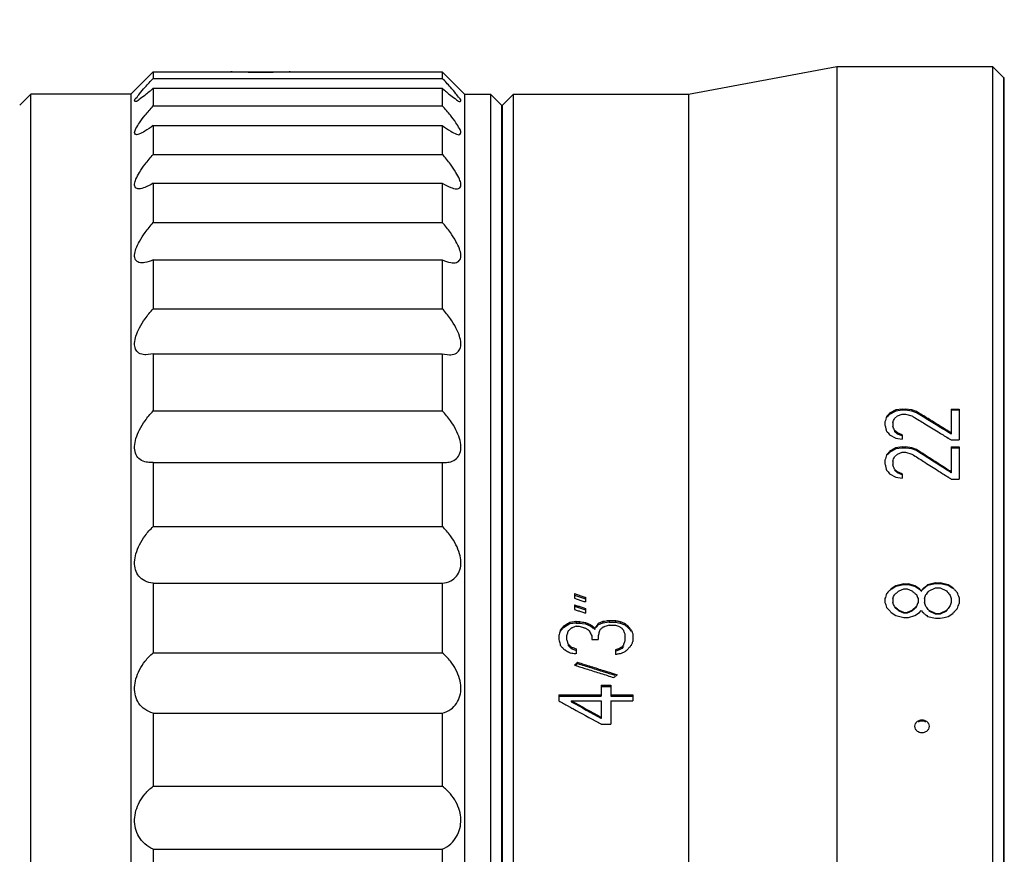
# Model space of a CAD drawing. Header units: millimetres. Extents: x 722 to 923, y -745 to -639.
# Tile 10 of 13: x 773 to 799, y -698 to -675. Entities that reach past the tile are written whole.
import ezdxf

# ---------------------------------------------------------------- set-up
doc = ezdxf.new("R2010")
doc.units = ezdxf.units.MM
doc.layers.add('dim', color=84, linetype='Continuous', lineweight=9)
doc.styles.get("Standard").update_dxf_attribs({"font": 'txt.shx'})
doc.dimstyles.new('ISO-25', dxfattribs={"dimtxt": 2.5, "dimasz": 2.5, "dimexe": 1.25, "dimexo": 0.625, "dimtad": 1, "dimtxsty": 'Standard', "dimcen": 2.5, "dimadec": 0, "dimazin": 0, "dimtfac": 1, "dimtmove": 0, "dimatfit": 3, "dimfxl": 1, "dimarcsym": 0})

# ---------------------------------------------------------------- blocks, each defined once
blk = doc.blocks.new('*D6')
at = {"layer": 'Defpoints', "color": 0}
for p in [(817.754, -652.705), (734, -661.371), (817.754, -685.708)]:
    blk.add_point(p, dxfattribs=at)
at = {"layer": 'dim', "color": 0, "lineweight": -2}
for p, q in [((734, -660.871), (734, -652.205)), ((817.754, -685.208), (817.754, -652.205)), ((736, -652.705), (815.754, -652.705))]:
    blk.add_line(p, q, dxfattribs=at)
at = {"layer": 'dim', "color": 0}
for points in [[(736, -652.371), (736, -653.038), (734, -652.705)], [(815.754, -653.038), (815.754, -652.371), (817.754, -652.705)]]:
    blk.add_solid(points, dxfattribs=at)
at = {"layer": 'dim', "color": 0, "insert": (775.877, -650.921), "char_height": 2.5, "attachment_point": 5}
blk.add_mtext('{\\fRoboto|b0|i0|c0|p2;83.8}', dxfattribs=at)

msp = doc.modelspace()

# ---------------------------------------------------------------- linework, layer by layer
for p, q in [((790.607, -677.457), (794.607, -676.707)), ((794.607, -676.707), (798.807, -676.707)), ((794.607, -676.707), (794.607, -724.707)), ((799.107, -677.007), (798.807, -676.707)), ((798.807, -676.707), (798.807, -724.707)), ((775.567, -677.457), (776.167, -676.857)), ((776.167, -676.857), (780.267, -676.857)), ((776.167, -676.857), (776.167, -677.032)), ((779.867, -676.857), (783.967, -676.857)), ((783.967, -676.857), (784.567, -677.457)), ((783.967, -676.857), (783.967, -677.032)), ((776.167, -677.032), (783.967, -677.032)), ((799.107, -677.007), (799.107, -724.407)), ((799.127, -724.407), (799.127, -677.008)), ((772.567, -677.757), (772.867, -677.457)), ((775.567, -677.457), (772.867, -677.457)), ((772.867, -700.587), (772.867, -677.457)), ((775.567, -677.457), (775.567, -723.957)), ((776.167, -677.3), (783.967, -677.3)), ((776.167, -677.3), (776.167, -677.775)), ((783.967, -677.3), (783.967, -677.775)), ((784.567, -677.457), (785.267, -677.457)), ((784.567, -677.457), (784.567, -723.957)), ((785.567, -677.757), (785.267, -677.457)), ((785.267, -677.457), (785.267, -723.957)), ((785.587, -677.757), (785.887, -677.457)), ((785.887, -677.457), (790.607, -677.457)), ((785.887, -723.957), (785.887, -677.457)), ((790.607, -677.457), (790.607, -723.957)), ((776.167, -677.775), (783.967, -677.775)), ((785.567, -677.757), (785.567, -723.657)), ((785.587, -723.657), (785.587, -677.758)), ((776.167, -678.304), (783.967, -678.304)), ((776.167, -678.304), (776.167, -679.082)), ((783.967, -678.304), (783.967, -679.082)), ((776.167, -679.082), (783.967, -679.082)), ((776.167, -679.86), (783.967, -679.86)), ((776.167, -679.86), (776.167, -680.921)), ((783.967, -679.86), (783.967, -680.921)), ((776.167, -680.921), (783.967, -680.921)), ((799.107, -681.007), (799.127, -681.007)), ((776.167, -681.929), (783.967, -681.929)), ((776.167, -681.929), (776.167, -683.248)), ((783.967, -681.929), (783.967, -683.248)), ((776.167, -683.248), (783.967, -683.248)), ((776.167, -684.46), (775.97, -684.489)), ((776.167, -684.46), (783.967, -684.46)), ((776.167, -684.46), (776.167, -686.005)), ((783.967, -684.46), (784.165, -684.489)), ((783.967, -684.46), (783.967, -686.005)), ((776.167, -686.005), (783.967, -686.005)), ((796.204, -685.975), (796.034, -686.067)), ((796.204, -686.006), (796.034, -686.097)), ((796.375, -685.952), (796.204, -685.975)), ((796.204, -685.975), (796.204, -686.006)), ((796.375, -685.983), (796.204, -686.006)), ((796.375, -685.952), (796.375, -685.983)), ((796.375, -685.952), (796.46, -685.952)), ((796.46, -685.983), (796.375, -685.983)), ((796.46, -685.952), (796.46, -685.983)), ((796.63, -685.975), (796.46, -685.952)), ((796.63, -686.006), (796.46, -685.983)), ((796.758, -686.021), (796.63, -685.975)), ((796.63, -685.975), (796.63, -686.006)), ((796.758, -686.052), (796.63, -686.006)), ((796.758, -686.021), (796.758, -686.052)), ((797.694, -685.952), (797.694, -686.629)), ((797.694, -685.952), (797.907, -685.952)), ((797.907, -685.983), (797.694, -685.983)), ((797.907, -685.952), (797.907, -686.787)), ((796.162, -686.205), (796.247, -686.136)), ((796.247, -686.136), (796.375, -686.09)), ((796.375, -686.09), (796.46, -686.09)), ((796.46, -686.09), (796.63, -686.136)), ((795.907, -686.297), (795.907, -686.39)), ((796.119, -686.32), (796.119, -686.413)), ((796.247, -686.599), (796.162, -686.529)), ((796.162, -686.529), (796.162, -686.559)), ((796.034, -686.646), (796.204, -686.74)), ((796.247, -686.629), (796.162, -686.559)), ((796.204, -686.74), (796.375, -686.764)), ((796.375, -686.646), (796.247, -686.599)), ((796.247, -686.599), (796.247, -686.629)), ((796.375, -686.676), (796.247, -686.629)), ((796.375, -686.646), (796.375, -686.764)), ((797.694, -686.787), (797.907, -686.787)), ((796.204, -687), (796.034, -687.095)), ((796.204, -687.029), (796.034, -687.124)), ((796.375, -686.976), (796.204, -687)), ((796.204, -687), (796.204, -687.029)), ((796.375, -687.005), (796.204, -687.029)), ((796.375, -686.976), (796.375, -687.005)), ((796.375, -686.976), (796.46, -686.976)), ((796.46, -687.005), (796.375, -687.005)), ((796.46, -686.976), (796.46, -687.005)), ((796.63, -687), (796.46, -686.976)), ((796.63, -687.029), (796.46, -687.005)), ((796.758, -687.048), (796.63, -687)), ((796.63, -687), (796.63, -687.029)), ((796.758, -687.076), (796.63, -687.029)), ((796.758, -687.048), (796.758, -687.076)), ((797.694, -686.976), (797.694, -687.676)), ((797.694, -686.976), (797.907, -686.976)), ((797.907, -687.005), (797.694, -687.005)), ((797.907, -686.976), (797.907, -687.843)), ((795.907, -687.335), (795.907, -687.431)), ((796.162, -687.239), (796.247, -687.167)), ((796.247, -687.167), (796.375, -687.119)), ((796.375, -687.119), (796.46, -687.119)), ((796.46, -687.119), (796.63, -687.167)), ((776.167, -687.391), (776.092, -687.395)), ((776.167, -687.391), (783.967, -687.391)), ((776.167, -687.391), (776.167, -689.123)), ((783.967, -687.391), (784.043, -687.395)), ((783.967, -687.391), (783.967, -689.123)), ((796.119, -687.359), (796.119, -687.455)), ((796.247, -687.648), (796.162, -687.576)), ((796.247, -687.676), (796.162, -687.603)), ((796.034, -687.697), (796.204, -687.794)), ((796.204, -687.794), (796.375, -687.819)), ((796.375, -687.697), (796.247, -687.648)), ((796.247, -687.648), (796.247, -687.676)), ((796.375, -687.724), (796.247, -687.676)), ((796.375, -687.697), (796.375, -687.819)), ((797.694, -687.843), (797.907, -687.843)), ((776.167, -689.123), (783.967, -689.123)), ((776.167, -690.65), (783.967, -690.65)), ((776.167, -690.65), (776.167, -692.527)), ((783.967, -690.65), (783.967, -692.527)), ((796.204, -690.724), (796.077, -690.803)), ((796.204, -690.745), (796.077, -690.823)), ((796.417, -690.671), (796.204, -690.724)), ((796.417, -690.692), (796.204, -690.745)), ((796.417, -690.671), (796.545, -690.671)), ((796.545, -690.692), (796.417, -690.692)), ((796.715, -690.724), (796.545, -690.671)), ((796.715, -690.745), (796.545, -690.692)), ((796.843, -690.803), (796.715, -690.724)), ((796.843, -690.823), (796.715, -690.745)), ((797.268, -690.666), (797.056, -690.718)), ((797.162, -690.671), (797.056, -690.697)), ((797.098, -690.855), (797.268, -690.776)), ((797.268, -690.645), (797.162, -690.671)), ((797.268, -690.645), (797.396, -690.645)), ((797.396, -690.666), (797.268, -690.666)), ((797.268, -690.776), (797.396, -690.776)), ((797.609, -690.697), (797.396, -690.645)), ((797.609, -690.718), (797.396, -690.666)), ((797.396, -690.776), (797.566, -690.855)), ((797.736, -690.776), (797.609, -690.697)), ((797.736, -690.797), (797.609, -690.718)), ((787.532, -690.933), (787.532, -691.058)), ((787.532, -690.975), (787.83, -691.075)), ((787.83, -691.033), (787.83, -691.158)), ((795.907, -691.067), (795.907, -691.173)), ((796.119, -691.067), (796.119, -691.173)), ((796.29, -690.855), (796.417, -690.803)), ((796.417, -690.803), (796.502, -690.803)), ((796.502, -690.803), (796.63, -690.855)), ((796.8, -691.067), (796.8, -691.173)), ((796.885, -690.855), (796.843, -690.803)), ((796.928, -690.803), (796.885, -690.855)), ((796.894, -690.865), (796.885, -690.876)), ((796.97, -691.067), (796.97, -691.173)), ((797.694, -691.067), (797.694, -691.173)), ((797.907, -691.04), (797.907, -691.2)), ((787.532, -691.234), (787.532, -691.359)), ((787.532, -691.274), (787.83, -691.374)), ((787.83, -691.334), (787.83, -691.46)), ((796.077, -691.439), (796.204, -691.519)), ((796.204, -691.519), (796.417, -691.573)), ((796.417, -691.439), (796.29, -691.386)), ((796.417, -691.458), (796.29, -691.405)), ((796.417, -691.439), (796.502, -691.439)), ((796.502, -691.458), (796.417, -691.458)), ((796.417, -691.573), (796.545, -691.573)), ((796.63, -691.386), (796.502, -691.439)), ((796.63, -691.405), (796.502, -691.458)), ((796.545, -691.573), (796.715, -691.519)), ((796.715, -691.519), (796.843, -691.439)), ((796.843, -691.439), (796.885, -691.386)), ((796.885, -691.386), (796.928, -691.439)), ((797.056, -691.546), (797.268, -691.599)), ((797.268, -691.466), (797.098, -691.386)), ((797.268, -691.485), (797.098, -691.405)), ((797.268, -691.466), (797.396, -691.466)), ((797.396, -691.485), (797.268, -691.485)), ((797.566, -691.386), (797.396, -691.466)), ((797.566, -691.405), (797.396, -691.485)), ((797.396, -691.599), (797.502, -691.573)), ((797.502, -691.573), (797.609, -691.546)), ((797.609, -691.546), (797.736, -691.466)), ((787.404, -691.751), (787.234, -691.852)), ((787.234, -691.814), (787.234, -691.852)), ((787.404, -691.712), (787.404, -691.751)), ((787.575, -691.726), (787.404, -691.751)), ((787.575, -691.687), (787.66, -691.687)), ((787.575, -691.687), (787.575, -691.726)), ((787.575, -691.726), (787.66, -691.726)), ((787.575, -691.814), (787.66, -691.814)), ((787.66, -691.687), (787.66, -691.726)), ((787.66, -691.726), (787.83, -691.751)), ((787.83, -691.712), (787.83, -691.751)), ((787.83, -691.751), (787.958, -691.802)), ((787.958, -691.763), (787.958, -691.802)), ((788.085, -691.864), (788.085, -691.902)), ((788.298, -691.726), (788.17, -691.776)), ((788.298, -691.687), (788.298, -691.726)), ((788.468, -691.701), (788.298, -691.726)), ((788.468, -691.662), (788.638, -691.662)), ((788.468, -691.662), (788.468, -691.701)), ((788.468, -691.701), (788.638, -691.701)), ((788.468, -691.788), (788.638, -691.788)), ((788.638, -691.662), (788.638, -691.701)), ((788.638, -691.701), (788.766, -691.726)), ((788.638, -691.788), (788.724, -691.814)), ((788.766, -691.687), (788.766, -691.726)), ((788.766, -691.726), (788.894, -691.776)), ((788.894, -691.738), (788.894, -691.776)), ((788.894, -691.776), (788.979, -691.852)), ((788.979, -691.814), (788.979, -691.852)), ((797.268, -691.599), (797.396, -691.599)), ((787.107, -692.093), (787.107, -692.144)), ((787.319, -692.068), (787.319, -692.17)), ((788, -692.068), (788, -692.17)), ((788.17, -692.068), (788.17, -692.17)), ((788.894, -692.042), (788.894, -692.195)), ((789.107, -692.017), (789.107, -692.221)), ((787.362, -692.297), (787.362, -692.333)), ((787.362, -692.333), (787.447, -692.41)), ((787.447, -692.374), (787.447, -692.41)), ((788, -692.17), (788.17, -692.17)), ((788.851, -692.359), (788.809, -692.41)), ((788.809, -692.374), (788.809, -692.41)), ((776.167, -692.527), (783.967, -692.527)), ((787.447, -692.41), (787.562, -692.456)), ((787.575, -692.425), (787.575, -692.553)), ((788.724, -692.425), (788.638, -692.451)), ((788.638, -692.451), (788.638, -692.579)), ((788.724, -692.461), (788.648, -692.483)), ((788.809, -692.41), (788.724, -692.461)), ((788.724, -692.425), (788.724, -692.461)), ((787.617, -692.819), (787.56, -692.871)), ((787.617, -692.785), (787.617, -692.819)), ((788.256, -693.406), (788.256, -693.698)), ((788.256, -693.406), (788.511, -693.406)), ((788.256, -693.438), (788.511, -693.438)), ((788.511, -693.406), (788.511, -693.698)), ((787.107, -693.667), (788.256, -693.667)), ((787.107, -693.667), (787.107, -693.824)), ((787.107, -693.698), (788.256, -693.698)), ((788.511, -693.667), (789.107, -693.667)), ((788.511, -693.698), (789.107, -693.698)), ((789.107, -693.667), (789.107, -693.824)), ((787.447, -693.824), (787.447, -693.854)), ((787.447, -693.824), (788.256, -693.824)), ((788.256, -693.824), (788.256, -694.299)), ((788.511, -693.824), (788.511, -694.457)), ((788.511, -693.824), (789.107, -693.824)), ((776.167, -694.157), (783.967, -694.157)), ((776.167, -694.157), (776.167, -696.132)), ((783.967, -694.157), (783.967, -696.132)), ((788.256, -694.457), (788.511, -694.457)), ((776.167, -696.132), (783.967, -696.132)), ((776.167, -697.825), (783.967, -697.825)), ((776.167, -697.825), (776.167, -703.59)), ((783.967, -697.825), (783.967, -703.59))]:
    msp.add_line(p, q)
for points in [[(778.299, -676.858), (778.289, -676.858), (778.278, -676.858), (778.267, -676.857)], [(779.867, -676.857), (779.857, -676.858), (779.846, -676.858), (779.836, -676.858)], [(795.992, -686.113), (795.977, -686.128), (795.963, -686.143), (795.949, -686.159)], [(795.977, -686.158), (795.972, -686.164), (795.967, -686.169), (795.962, -686.175)], [(796.006, -686.128), (795.996, -686.138), (795.987, -686.148), (795.977, -686.158)], [(796.025, -686.077), (796.014, -686.089), (796.003, -686.101), (795.992, -686.113)], [(796.034, -686.097), (796.025, -686.107), (796.015, -686.118), (796.006, -686.128)], [(796.034, -686.067), (796.031, -686.07), (796.028, -686.074), (796.025, -686.077)], [(796.119, -686.32), (796.126, -686.301), (796.134, -686.282), (796.141, -686.262)], [(796.141, -686.262), (796.148, -686.243), (796.155, -686.224), (796.162, -686.205)], [(796.63, -686.136), (796.644, -686.144), (796.658, -686.153), (796.672, -686.161)], [(796.672, -686.161), (796.677, -686.164), (796.681, -686.167), (796.686, -686.17)], [(795.907, -686.39), (795.914, -686.417), (795.921, -686.444), (795.928, -686.471)], [(795.928, -686.471), (795.935, -686.498), (795.942, -686.526), (795.949, -686.553)], [(795.949, -686.553), (795.952, -686.555), (795.954, -686.558), (795.957, -686.561)], [(796.141, -686.471), (796.134, -686.452), (796.126, -686.432), (796.119, -686.413)], [(796.162, -686.529), (796.155, -686.51), (796.148, -686.491), (796.141, -686.471)], [(795.957, -686.561), (795.962, -686.566), (795.967, -686.572), (795.971, -686.577)], [(795.971, -686.577), (795.978, -686.585), (795.985, -686.592), (795.992, -686.599)], [(795.992, -686.599), (796.006, -686.615), (796.02, -686.631), (796.034, -686.646)], [(797.61, -686.735), (797.614, -686.738), (797.619, -686.741), (797.623, -686.743)], [(797.623, -686.743), (797.647, -686.758), (797.67, -686.773), (797.694, -686.787)], [(797.694, -686.629), (797.689, -686.626), (797.685, -686.623), (797.681, -686.621)], [(795.992, -687.143), (795.977, -687.159), (795.963, -687.175), (795.949, -687.191)], [(796.006, -687.155), (795.996, -687.166), (795.987, -687.177), (795.977, -687.187)], [(796.02, -687.112), (796.01, -687.122), (796.001, -687.133), (795.992, -687.143)], [(796.034, -687.124), (796.025, -687.134), (796.015, -687.145), (796.006, -687.155)], [(796.034, -687.095), (796.029, -687.101), (796.025, -687.106), (796.02, -687.112)], [(796.119, -687.359), (796.126, -687.339), (796.134, -687.319), (796.141, -687.299)], [(796.141, -687.299), (796.148, -687.279), (796.155, -687.259), (796.162, -687.239)], [(796.63, -687.167), (796.643, -687.175), (796.655, -687.183), (796.668, -687.191)], [(796.668, -687.191), (796.672, -687.193), (796.676, -687.196), (796.68, -687.199)], [(795.949, -687.6), (795.954, -687.606), (795.96, -687.612), (795.965, -687.618)], [(796.141, -687.515), (796.134, -687.495), (796.126, -687.475), (796.119, -687.455)], [(796.162, -687.576), (796.155, -687.556), (796.148, -687.535), (796.141, -687.515)], [(795.965, -687.618), (795.974, -687.628), (795.983, -687.638), (795.992, -687.648)], [(795.992, -687.648), (796.006, -687.665), (796.02, -687.681), (796.034, -687.697)], [(797.605, -687.786), (797.61, -687.789), (797.614, -687.792), (797.618, -687.794)], [(797.618, -687.794), (797.643, -687.811), (797.668, -687.827), (797.694, -687.843)], [(797.694, -687.676), (797.69, -687.673), (797.686, -687.67), (797.681, -687.668)], [(796.992, -690.75), (796.97, -690.768), (796.949, -690.785), (796.928, -690.803)], [(796.97, -690.788), (796.956, -690.8), (796.942, -690.812), (796.928, -690.823)], [(797.056, -690.697), (797.034, -690.715), (797.013, -690.732), (796.992, -690.75)], [(797.787, -690.829), (797.77, -690.811), (797.753, -690.794), (797.736, -690.776)], [(787.532, -690.933), (787.565, -690.944), (787.598, -690.956), (787.631, -690.967)], [(787.532, -691.058), (787.565, -691.069), (787.598, -691.081), (787.631, -691.092)], [(787.631, -690.967), (787.664, -690.978), (787.698, -690.989), (787.731, -691)], [(787.731, -691), (787.764, -691.011), (787.797, -691.022), (787.83, -691.033)], [(795.965, -690.918), (795.96, -690.923), (795.955, -690.929), (795.949, -690.935)], [(796.013, -690.869), (795.997, -690.885), (795.981, -690.901), (795.965, -690.918)], [(796.077, -690.803), (796.056, -690.825), (796.034, -690.847), (796.013, -690.869)], [(796.162, -690.961), (796.183, -690.943), (796.204, -690.926), (796.226, -690.908)], [(796.226, -690.908), (796.247, -690.891), (796.268, -690.873), (796.29, -690.855)], [(796.63, -690.855), (796.651, -690.873), (796.673, -690.891), (796.694, -690.908)], [(796.694, -690.908), (796.715, -690.926), (796.736, -690.943), (796.758, -690.961)], [(796.758, -690.961), (796.765, -690.979), (796.772, -690.996), (796.779, -691.014)], [(796.779, -691.014), (796.786, -691.032), (796.793, -691.049), (796.8, -691.067)], [(796.97, -691.067), (796.977, -691.049), (796.985, -691.032), (796.992, -691.014)], [(796.992, -691.014), (796.999, -690.996), (797.006, -690.979), (797.013, -690.961)], [(797.013, -690.961), (797.027, -690.943), (797.041, -690.926), (797.056, -690.908)], [(797.056, -690.908), (797.07, -690.891), (797.084, -690.873), (797.098, -690.855)], [(797.566, -690.855), (797.58, -690.873), (797.595, -690.891), (797.609, -690.908)], [(797.609, -690.908), (797.623, -690.926), (797.637, -690.943), (797.651, -690.961)], [(797.8, -690.842), (797.796, -690.838), (797.792, -690.833), (797.787, -690.829)], [(797.864, -690.908), (797.843, -690.886), (797.821, -690.864), (797.8, -690.842)], [(787.532, -691.234), (787.565, -691.245), (787.598, -691.256), (787.631, -691.267)], [(787.631, -691.092), (787.664, -691.103), (787.698, -691.114), (787.731, -691.125)], [(787.631, -691.267), (787.664, -691.278), (787.698, -691.289), (787.731, -691.301)], [(787.731, -691.125), (787.764, -691.136), (787.797, -691.147), (787.83, -691.158)], [(787.731, -691.301), (787.764, -691.312), (787.797, -691.323), (787.83, -691.334)], [(795.949, -691.306), (795.954, -691.311), (795.959, -691.316), (795.964, -691.322)], [(795.964, -691.322), (795.968, -691.325), (795.971, -691.329), (795.974, -691.332)], [(795.974, -691.332), (795.987, -691.345), (796, -691.359), (796.013, -691.372)], [(796.226, -691.332), (796.204, -691.315), (796.183, -691.297), (796.162, -691.279)], [(796.181, -691.314), (796.174, -691.309), (796.168, -691.304), (796.162, -691.299)], [(796.204, -691.334), (796.196, -691.328), (796.189, -691.321), (796.181, -691.314)], [(796.29, -691.386), (796.268, -691.368), (796.247, -691.35), (796.226, -691.332)], [(796.694, -691.332), (796.673, -691.35), (796.651, -691.368), (796.63, -691.386)], [(796.758, -691.279), (796.736, -691.297), (796.715, -691.315), (796.694, -691.332)], [(796.758, -691.299), (796.743, -691.311), (796.729, -691.322), (796.715, -691.334)], [(797.056, -691.332), (797.041, -691.315), (797.027, -691.297), (797.013, -691.279)], [(797.098, -691.386), (797.084, -691.368), (797.07, -691.35), (797.056, -691.332)], [(797.609, -691.332), (797.595, -691.35), (797.58, -691.368), (797.566, -691.386)], [(797.651, -691.279), (797.637, -691.297), (797.623, -691.315), (797.609, -691.332)], [(797.852, -691.345), (797.856, -691.341), (797.86, -691.337), (797.864, -691.332)], [(787.532, -691.359), (787.565, -691.37), (787.598, -691.382), (787.631, -691.393)], [(787.631, -691.393), (787.664, -691.404), (787.698, -691.415), (787.731, -691.426)], [(787.731, -691.426), (787.764, -691.438), (787.797, -691.449), (787.83, -691.46)], [(796.013, -691.372), (796.034, -691.395), (796.056, -691.417), (796.077, -691.439)], [(796.247, -691.37), (796.233, -691.358), (796.219, -691.346), (796.204, -691.334)], [(796.29, -691.405), (796.275, -691.393), (796.261, -691.382), (796.247, -691.37)], [(796.673, -691.37), (796.658, -691.382), (796.644, -691.393), (796.63, -691.405)], [(796.715, -691.334), (796.701, -691.346), (796.687, -691.358), (796.673, -691.37)], [(796.928, -691.439), (796.949, -691.457), (796.97, -691.475), (796.992, -691.492)], [(796.992, -691.492), (796.995, -691.495), (796.998, -691.498), (797.002, -691.501)], [(797.002, -691.501), (797.005, -691.504), (797.008, -691.506), (797.011, -691.509)], [(797.011, -691.509), (797.026, -691.521), (797.041, -691.534), (797.056, -691.546)], [(797.736, -691.466), (797.754, -691.447), (797.771, -691.429), (797.789, -691.411)], [(797.789, -691.411), (797.793, -691.407), (797.796, -691.403), (797.8, -691.399)], [(797.8, -691.399), (797.818, -691.381), (797.835, -691.363), (797.852, -691.345)], [(787.225, -691.825), (787.218, -691.833), (787.212, -691.84), (787.206, -691.848)], [(787.234, -691.852), (787.225, -691.863), (787.215, -691.874), (787.206, -691.886)], [(787.234, -691.814), (787.231, -691.818), (787.228, -691.821), (787.225, -691.825)], [(787.273, -691.791), (787.26, -691.798), (787.247, -691.806), (787.234, -691.814)], [(787.291, -691.78), (787.285, -691.784), (787.279, -691.787), (787.273, -691.791)], [(787.348, -691.746), (787.329, -691.757), (787.31, -691.769), (787.291, -691.78)], [(787.404, -691.712), (787.386, -691.724), (787.367, -691.735), (787.348, -691.746)], [(787.424, -691.71), (787.417, -691.71), (787.411, -691.711), (787.404, -691.712)], [(787.447, -691.864), (787.438, -691.873), (787.428, -691.881), (787.419, -691.89)], [(787.462, -691.858), (787.457, -691.86), (787.452, -691.862), (787.447, -691.864)], [(787.49, -691.848), (787.481, -691.851), (787.471, -691.855), (787.462, -691.858)], [(787.532, -691.831), (787.518, -691.836), (787.504, -691.842), (787.49, -691.848)], [(787.575, -691.814), (787.56, -691.819), (787.546, -691.825), (787.532, -691.831)], [(787.575, -691.687), (787.569, -691.688), (787.562, -691.689), (787.556, -691.69)], [(787.66, -691.687), (787.666, -691.688), (787.672, -691.689), (787.678, -691.69)], [(787.66, -691.814), (787.679, -691.819), (787.698, -691.825), (787.717, -691.831)], [(787.717, -691.831), (787.735, -691.836), (787.754, -691.842), (787.773, -691.848)], [(787.773, -691.848), (787.778, -691.849), (787.783, -691.851), (787.788, -691.852)], [(787.788, -691.852), (787.792, -691.853), (787.795, -691.854), (787.799, -691.855)], [(787.799, -691.855), (787.809, -691.858), (787.82, -691.861), (787.83, -691.864)], [(787.83, -691.864), (787.839, -691.87), (787.849, -691.876), (787.858, -691.881)], [(787.915, -691.746), (787.929, -691.752), (787.943, -691.757), (787.958, -691.763)], [(787.958, -691.763), (787.972, -691.774), (787.986, -691.786), (788, -691.797)], [(787.958, -691.802), (787.972, -691.813), (787.986, -691.824), (788, -691.835)], [(788, -691.797), (788.014, -691.808), (788.029, -691.819), (788.043, -691.831)], [(788, -691.835), (788.014, -691.846), (788.029, -691.858), (788.043, -691.869)], [(788.043, -691.831), (788.057, -691.842), (788.071, -691.853), (788.085, -691.864)], [(788.101, -691.84), (788.096, -691.848), (788.091, -691.856), (788.085, -691.864)], [(788.142, -691.818), (788.133, -691.832), (788.123, -691.846), (788.114, -691.86)], [(788.163, -691.748), (788.156, -691.759), (788.149, -691.769), (788.142, -691.78)], [(788.17, -691.776), (788.161, -691.79), (788.151, -691.804), (788.142, -691.818)], [(788.17, -691.738), (788.168, -691.741), (788.166, -691.745), (788.163, -691.748)], [(788.213, -691.721), (788.199, -691.726), (788.185, -691.732), (788.17, -691.738)], [(788.27, -691.864), (788.26, -691.873), (788.251, -691.881), (788.241, -691.89)], [(788.298, -691.839), (788.289, -691.848), (788.279, -691.856), (788.27, -691.864)], [(788.329, -691.83), (788.319, -691.833), (788.308, -691.836), (788.298, -691.839)], [(788.34, -691.827), (788.336, -691.828), (788.333, -691.829), (788.329, -691.83)], [(788.355, -691.822), (788.35, -691.824), (788.345, -691.825), (788.34, -691.827)], [(788.412, -691.805), (788.393, -691.811), (788.374, -691.817), (788.355, -691.822)], [(788.468, -691.788), (788.449, -691.794), (788.43, -691.8), (788.412, -691.805)], [(788.468, -691.662), (788.462, -691.663), (788.456, -691.664), (788.45, -691.665)], [(788.638, -691.662), (788.647, -691.663), (788.655, -691.665), (788.663, -691.667)], [(788.724, -691.814), (788.733, -691.819), (788.743, -691.825), (788.752, -691.831)], [(788.749, -691.684), (788.755, -691.685), (788.761, -691.686), (788.766, -691.687)], [(788.752, -691.831), (788.761, -691.836), (788.771, -691.842), (788.78, -691.848)], [(788.766, -691.687), (788.78, -691.693), (788.795, -691.698), (788.809, -691.704)], [(788.78, -691.848), (788.79, -691.853), (788.799, -691.859), (788.809, -691.864)], [(788.809, -691.704), (788.823, -691.71), (788.837, -691.715), (788.851, -691.721)], [(788.809, -691.864), (788.813, -691.87), (788.818, -691.876), (788.823, -691.881)], [(788.851, -691.721), (788.855, -691.722), (788.86, -691.724), (788.864, -691.726)], [(788.864, -691.726), (788.874, -691.73), (788.884, -691.734), (788.894, -691.738)], [(788.951, -691.788), (788.953, -691.791), (788.956, -691.793), (788.958, -691.795)], [(788.958, -691.795), (788.965, -691.801), (788.972, -691.808), (788.979, -691.814)], [(788.979, -691.814), (788.988, -691.825), (788.998, -691.836), (789.007, -691.848)], [(788.979, -691.852), (788.988, -691.863), (788.998, -691.874), (789.007, -691.886)], [(789.007, -691.848), (789.017, -691.859), (789.026, -691.87), (789.036, -691.881)], [(787.177, -691.919), (787.168, -691.931), (787.159, -691.942), (787.149, -691.953)], [(787.206, -691.886), (787.196, -691.897), (787.187, -691.908), (787.177, -691.919)], [(787.334, -692.025), (787.329, -692.039), (787.324, -692.054), (787.319, -692.068)], [(787.348, -691.983), (787.343, -691.997), (787.338, -692.011), (787.334, -692.025)], [(787.362, -691.941), (787.357, -691.955), (787.352, -691.969), (787.348, -691.983)], [(787.39, -691.915), (787.381, -691.924), (787.371, -691.932), (787.362, -691.941)], [(787.419, -691.89), (787.409, -691.898), (787.4, -691.907), (787.39, -691.915)], [(787.858, -691.881), (787.868, -691.887), (787.877, -691.893), (787.887, -691.898)], [(787.887, -691.898), (787.89, -691.9), (787.893, -691.902), (787.896, -691.904)], [(787.896, -691.904), (787.903, -691.908), (787.909, -691.911), (787.915, -691.915)], [(787.915, -691.915), (787.925, -691.932), (787.934, -691.949), (787.943, -691.966)], [(787.943, -691.966), (787.953, -691.983), (787.962, -692), (787.972, -692.017)], [(787.972, -692.017), (787.981, -692.034), (787.991, -692.051), (788, -692.068)], [(788.043, -691.869), (788.057, -691.88), (788.071, -691.891), (788.085, -691.902)], [(788.185, -692.017), (788.18, -692.034), (788.175, -692.051), (788.17, -692.068)], [(788.199, -691.966), (788.194, -691.983), (788.189, -692), (788.185, -692.017)], [(788.213, -691.915), (788.208, -691.932), (788.204, -691.949), (788.199, -691.966)], [(788.241, -691.89), (788.232, -691.898), (788.222, -691.907), (788.213, -691.915)], [(788.823, -691.881), (788.828, -691.887), (788.832, -691.893), (788.837, -691.898)], [(788.837, -691.898), (788.842, -691.904), (788.847, -691.91), (788.851, -691.915)], [(788.851, -691.915), (788.856, -691.929), (788.861, -691.943), (788.865, -691.958)], [(788.865, -691.958), (788.87, -691.972), (788.875, -691.986), (788.88, -692)], [(788.88, -692), (788.884, -692.014), (788.889, -692.028), (788.894, -692.042)], [(789.036, -691.881), (789.043, -691.89), (789.049, -691.898), (789.056, -691.906)], [(789.037, -691.921), (789.046, -691.932), (789.055, -691.942), (789.064, -691.953)], [(789.056, -691.906), (789.059, -691.909), (789.061, -691.912), (789.064, -691.915)], [(787.107, -692.144), (787.111, -692.164), (787.116, -692.184), (787.121, -692.204)], [(787.121, -692.204), (787.125, -692.224), (787.13, -692.243), (787.135, -692.263)], [(787.135, -692.263), (787.14, -692.283), (787.144, -692.303), (787.149, -692.323)], [(787.149, -692.323), (787.159, -692.334), (787.168, -692.346), (787.177, -692.357)], [(787.177, -692.357), (787.187, -692.368), (787.196, -692.38), (787.206, -692.391)], [(787.206, -692.391), (787.212, -692.398), (787.218, -692.405), (787.223, -692.412)], [(787.319, -692.17), (787.324, -692.184), (787.329, -692.198), (787.334, -692.212)], [(787.334, -692.212), (787.338, -692.226), (787.343, -692.241), (787.348, -692.255)], [(787.348, -692.255), (787.352, -692.269), (787.357, -692.283), (787.362, -692.297)], [(787.362, -692.297), (787.371, -692.306), (787.381, -692.314), (787.39, -692.323)], [(787.39, -692.323), (787.4, -692.331), (787.409, -692.34), (787.419, -692.348)], [(787.419, -692.348), (787.428, -692.357), (787.438, -692.366), (787.447, -692.374)], [(788.823, -692.357), (788.818, -692.363), (788.813, -692.368), (788.809, -692.374)], [(788.837, -692.34), (788.832, -692.346), (788.828, -692.351), (788.823, -692.357)], [(788.851, -692.323), (788.847, -692.329), (788.842, -692.334), (788.837, -692.34)], [(788.865, -692.28), (788.861, -692.294), (788.856, -692.309), (788.851, -692.323)], [(789.007, -692.391), (788.998, -692.402), (788.988, -692.414), (788.979, -692.425)], [(789.036, -692.357), (789.026, -692.368), (789.017, -692.38), (789.007, -692.391)], [(789.057, -692.331), (789.05, -692.34), (789.043, -692.348), (789.036, -692.357)], [(789.064, -692.323), (789.062, -692.326), (789.059, -692.328), (789.057, -692.331)], [(787.223, -692.412), (787.227, -692.417), (787.231, -692.421), (787.234, -692.425)], [(787.234, -692.425), (787.247, -692.433), (787.259, -692.44), (787.271, -692.448)], [(787.271, -692.448), (787.278, -692.452), (787.284, -692.455), (787.291, -692.459)], [(787.291, -692.459), (787.31, -692.471), (787.329, -692.482), (787.348, -692.494)], [(787.348, -692.494), (787.354, -692.498), (787.361, -692.502), (787.368, -692.506)], [(787.368, -692.506), (787.373, -692.509), (787.378, -692.512), (787.384, -692.515)], [(787.384, -692.515), (787.391, -692.519), (787.397, -692.524), (787.404, -692.528)], [(787.404, -692.528), (787.413, -692.529), (787.421, -692.53), (787.429, -692.531)], [(787.532, -692.408), (787.546, -692.414), (787.56, -692.42), (787.575, -692.425)], [(787.561, -692.551), (787.566, -692.552), (787.57, -692.553), (787.575, -692.553)], [(788.663, -692.574), (788.655, -692.576), (788.647, -692.577), (788.638, -692.579)], [(788.752, -692.408), (788.743, -692.414), (788.733, -692.42), (788.724, -692.425)], [(788.766, -692.553), (788.761, -692.555), (788.755, -692.556), (788.75, -692.557)], [(788.809, -692.536), (788.795, -692.542), (788.78, -692.548), (788.766, -692.553)], [(788.851, -692.519), (788.837, -692.525), (788.823, -692.531), (788.809, -692.536)], [(788.894, -692.502), (788.88, -692.508), (788.865, -692.514), (788.851, -692.519)], [(788.911, -692.487), (788.905, -692.492), (788.899, -692.497), (788.894, -692.502)], [(788.922, -692.476), (788.918, -692.48), (788.915, -692.483), (788.911, -692.487)], [(788.951, -692.451), (788.941, -692.459), (788.932, -692.468), (788.922, -692.476)], [(788.979, -692.425), (788.969, -692.434), (788.96, -692.442), (788.951, -692.451)], [(787.532, -692.862), (787.535, -692.863), (787.539, -692.864), (787.542, -692.865)], [(787.542, -692.865), (787.557, -692.87), (787.572, -692.875), (787.587, -692.88)], [(787.587, -692.88), (787.591, -692.881), (787.594, -692.882), (787.597, -692.883)], [(788.624, -693.173), (788.615, -693.181), (788.605, -693.19), (788.596, -693.199)], [(788.626, -693.103), (788.644, -693.109), (788.663, -693.115), (788.681, -693.121)], [(787.107, -693.824), (787.194, -693.872), (787.281, -693.92), (787.368, -693.968)], [(787.368, -693.968), (787.372, -693.97), (787.377, -693.972), (787.381, -693.975)], [(787.381, -693.975), (787.417, -693.995), (787.454, -694.015), (787.49, -694.035)], [(787.447, -693.824), (787.717, -693.973), (787.986, -694.122), (788.256, -694.272)], [(787.447, -693.854), (787.713, -694), (787.978, -694.146), (788.244, -694.293)], [(787.49, -694.035), (787.719, -694.161), (787.948, -694.287), (788.177, -694.413)], [(788.177, -694.413), (788.181, -694.416), (788.185, -694.418), (788.189, -694.42)], [(788.189, -694.42), (788.211, -694.432), (788.233, -694.444), (788.256, -694.457)], [(788.244, -694.293), (788.248, -694.295), (788.252, -694.297), (788.256, -694.299)], [(796.863, -694.679), (796.892, -694.685), (796.922, -694.685), (796.951, -694.679)]]:
    msp.add_open_spline(points, degree=3)
for points, knots in [([(779.836, -676.858), (779.804, -676.859), (779.723, -676.862), (779.579, -676.866), (779.392, -676.869), (779.18, -676.871), (778.957, -676.871), (778.744, -676.869), (778.557, -676.866), (778.412, -676.862), (778.331, -676.859), (778.299, -676.858)], [0, 0, 0, 0, 0.093749, 0.242857, 0.433938, 0.653676, 0.880877, 1.101218, 1.292443, 1.442149, 1.536441, 1.536441, 1.536441, 1.536441]), ([(775.683, -677.652), (775.677, -677.649), (775.646, -677.627), (775.737, -677.54), (775.803, -677.427), (775.974, -677.243), (776.094, -677.11), (776.167, -677.032)], [0, 0, 0, 0, 0.0187894, 0.0993875, 0.2557573, 0.4882414, 0.8083624, 0.8083624, 0.8083624, 0.8083624]), ([(784.452, -677.652), (784.458, -677.649), (784.489, -677.627), (784.398, -677.54), (784.332, -677.427), (784.161, -677.243), (784.041, -677.11), (783.967, -677.032)], [0, 0, 0, 0, 0.0187894, 0.0993875, 0.2557573, 0.4882414, 0.8083624, 0.8083624, 0.8083624, 0.8083624]), ([(776.167, -677.3), (776.094, -677.365), (775.968, -677.481), (775.811, -677.573), (775.723, -677.666), (775.686, -677.653), (775.683, -677.652)], [0, 0, 0, 0, 0.2946372, 0.4915889, 0.5940393, 0.6047757, 0.6047757, 0.6047757, 0.6047757]), ([(783.967, -677.3), (784.041, -677.365), (784.166, -677.481), (784.324, -677.573), (784.412, -677.666), (784.449, -677.653), (784.452, -677.652)], [0, 0, 0, 0, 0.2946372, 0.4915889, 0.5940393, 0.6047757, 0.6047757, 0.6047757, 0.6047757]), ([(775.718, -678.552), (775.709, -678.552), (775.68, -678.544), (775.655, -678.47), (775.717, -678.363), (775.807, -678.208), (775.967, -678.005), (776.093, -677.857), (776.167, -677.775)], [0, 0, 0, 0, 0.0261087, 0.0851603, 0.197946, 0.3796669, 0.6317527, 0.9655014, 0.9655014, 0.9655014, 0.9655014]), ([(784.417, -678.552), (784.426, -678.552), (784.455, -678.544), (784.48, -678.47), (784.418, -678.363), (784.328, -678.208), (784.168, -678.005), (784.042, -677.857), (783.967, -677.775)], [0, 0, 0, 0, 0.0261087, 0.0851603, 0.197946, 0.3796669, 0.6317527, 0.9655014, 0.9655014, 0.9655014, 0.9655014]), ([(776.167, -678.304), (776.095, -678.359), (775.972, -678.447), (775.819, -678.523), (775.74, -678.553), (775.718, -678.552)], [0, 0, 0, 0, 0.2732206, 0.4497964, 0.517094, 0.517094, 0.517094, 0.517094]), ([(783.967, -678.304), (784.04, -678.359), (784.163, -678.447), (784.316, -678.523), (784.395, -678.553), (784.417, -678.552)], [0, 0, 0, 0, 0.2732206, 0.4497964, 0.517094, 0.517094, 0.517094, 0.517094]), ([(775.781, -680.011), (775.75, -680.01), (775.677, -679.994), (775.659, -679.868), (775.709, -679.731), (775.806, -679.548), (775.963, -679.325), (776.092, -679.168), (776.167, -679.082)], [0, 0, 0, 0, 0.093035, 0.187168, 0.330839, 0.535932, 0.804427, 1.147363, 1.147363, 1.147363, 1.147363]), ([(784.354, -680.011), (784.385, -680.01), (784.458, -679.994), (784.476, -679.868), (784.426, -679.731), (784.329, -679.548), (784.172, -679.325), (784.043, -679.168), (783.967, -679.082)], [0, 0, 0, 0, 0.093035, 0.187168, 0.330839, 0.535932, 0.804427, 1.147363, 1.147363, 1.147363, 1.147363]), ([(776.167, -679.86), (776.095, -679.903), (775.973, -679.967), (775.837, -680.013), (775.782, -680.011), (775.781, -680.011)], [0, 0, 0, 0, 0.2532121, 0.4159002, 0.4183953, 0.4183953, 0.4183953, 0.4183953]), ([(783.967, -679.86), (784.04, -679.903), (784.161, -679.967), (784.298, -680.013), (784.353, -680.011), (784.354, -680.011)], [0, 0, 0, 0, 0.2532121, 0.4159002, 0.4183953, 0.4183953, 0.4183953, 0.4183953]), ([(775.865, -682.009), (775.837, -682.009), (775.771, -682.001), (775.675, -681.931), (775.659, -681.783), (775.705, -681.614), (775.803, -681.409), (775.959, -681.171), (776.091, -681.008), (776.167, -680.921)], [0, 0, 0, 0, 0.082486, 0.196686, 0.324937, 0.496643, 0.721785, 1.002568, 1.349727, 1.349727, 1.349727, 1.349727]), ([(784.27, -682.009), (784.298, -682.009), (784.364, -682.001), (784.46, -681.931), (784.475, -681.783), (784.43, -681.614), (784.332, -681.409), (784.176, -681.171), (784.044, -681.008), (783.967, -680.921)], [0, 0, 0, 0, 0.082486, 0.196686, 0.324937, 0.496643, 0.721785, 1.002568, 1.349727, 1.349727, 1.349727, 1.349727]), ([(776.167, -681.929), (776.095, -681.961), (775.995, -681.996), (775.891, -682.009), (775.865, -682.009)], [0, 0, 0, 0, 0.2371556, 0.3144806, 0.3144806, 0.3144806, 0.3144806]), ([(783.967, -681.929), (784.04, -681.961), (784.14, -681.996), (784.244, -682.009), (784.27, -682.009)], [0, 0, 0, 0, 0.2371556, 0.3144806, 0.3144806, 0.3144806, 0.3144806]), ([(775.97, -684.489), (775.961, -684.489), (775.896, -684.487), (775.781, -684.462), (775.676, -684.334), (775.659, -684.163), (775.702, -683.968), (775.801, -683.746), (775.957, -683.498), (776.09, -683.334), (776.167, -683.248)], [0, 0, 0, 0, 0.028346, 0.193447, 0.333636, 0.493344, 0.689252, 0.930197, 1.218531, 1.564717, 1.564717, 1.564717, 1.564717]), ([(784.165, -684.489), (784.174, -684.489), (784.239, -684.487), (784.354, -684.462), (784.459, -684.334), (784.476, -684.163), (784.433, -683.968), (784.334, -683.746), (784.178, -683.498), (784.045, -683.334), (783.967, -683.248)], [0, 0, 0, 0, 0.028346, 0.193447, 0.333636, 0.493344, 0.689252, 0.930197, 1.218531, 1.564717, 1.564717, 1.564717, 1.564717]), ([(776.092, -687.395), (776.041, -687.395), (775.93, -687.383), (775.775, -687.303), (775.678, -687.144), (775.658, -686.95), (775.7, -686.734), (775.799, -686.5), (775.954, -686.249), (776.089, -686.087), (776.167, -686.005)], [0, 0, 0, 0, 0.151101, 0.331886, 0.500086, 0.687567, 0.903116, 1.154989, 1.445781, 1.785853, 1.785853, 1.785853, 1.785853]), ([(784.043, -687.395), (784.094, -687.395), (784.205, -687.383), (784.36, -687.303), (784.457, -687.144), (784.477, -686.95), (784.435, -686.734), (784.336, -686.5), (784.181, -686.249), (784.046, -686.087), (783.967, -686.005)], [0, 0, 0, 0, 0.151101, 0.331886, 0.500086, 0.687567, 0.903116, 1.154989, 1.445781, 1.785853, 1.785853, 1.785853, 1.785853]), ([(797.694, -686.599), (797.59, -686.535), (797.382, -686.405), (797.07, -686.212), (796.862, -686.085), (796.758, -686.021)], [0, 0, 0, 0, 0.367597, 0.734432, 1.100502, 1.100502, 1.100502, 1.100502]), ([(795.949, -686.159), (795.942, -686.182), (795.928, -686.228), (795.914, -686.274), (795.907, -686.297)], [0, 0, 0, 0, 0.0723106, 0.1448022, 0.1448022, 0.1448022, 0.1448022]), ([(796.686, -686.17), (796.786, -686.23), (797.004, -686.362), (797.312, -686.551), (797.52, -686.68), (797.61, -686.735)], [0, 0, 0, 0, 0.349471, 0.765337, 1.08342, 1.08342, 1.08342, 1.08342]), ([(797.681, -686.621), (797.607, -686.575), (797.3, -686.384), (796.992, -686.195), (796.758, -686.052)], [0, 0, 0, 0, 0.260106, 1.084366, 1.084366, 1.084366, 1.084366]), ([(797.694, -687.648), (797.59, -687.581), (797.382, -687.447), (797.07, -687.247), (796.862, -687.114), (796.758, -687.048)], [0, 0, 0, 0, 0.371501, 0.742277, 1.112322, 1.112322, 1.112322, 1.112322]), ([(797.681, -687.668), (797.608, -687.62), (797.3, -687.422), (796.992, -687.225), (796.758, -687.076)], [0, 0, 0, 0, 0.263789, 1.096913, 1.096913, 1.096913, 1.096913]), ([(795.949, -687.191), (795.942, -687.215), (795.928, -687.263), (795.914, -687.311), (795.907, -687.335)], [0, 0, 0, 0, 0.0748805, 0.1499295, 0.1499295, 0.1499295, 0.1499295]), ([(796.68, -687.199), (796.782, -687.262), (797.002, -687.401), (797.31, -687.597), (797.517, -687.73), (797.605, -687.786)], [0, 0, 0, 0, 0.359751, 0.779954, 1.096018, 1.096018, 1.096018, 1.096018]), ([(795.907, -687.431), (795.914, -687.459), (795.928, -687.515), (795.942, -687.572), (795.949, -687.6)], [0, 0, 0, 0, 0.0870947, 0.1744171, 0.1744171, 0.1744171, 0.1744171]), ([(776.167, -690.65), (776.09, -690.644), (775.944, -690.609), (775.773, -690.476), (775.679, -690.29), (775.658, -690.075), (775.699, -689.844), (775.797, -689.603), (775.952, -689.355), (776.089, -689.2), (776.167, -689.123)], [0, 0, 0, 0, 0.233591, 0.435731, 0.630951, 0.84174, 1.071819, 1.329341, 1.617387, 1.94654, 1.94654, 1.94654, 1.94654]), ([(783.967, -690.65), (784.045, -690.644), (784.191, -690.609), (784.362, -690.476), (784.456, -690.29), (784.477, -690.075), (784.436, -689.844), (784.338, -689.603), (784.183, -689.355), (784.046, -689.2), (783.967, -689.123)], [0, 0, 0, 0, 0.233591, 0.435731, 0.630951, 0.84174, 1.071819, 1.329341, 1.617387, 1.94654, 1.94654, 1.94654, 1.94654]), ([(797.056, -690.718), (797.041, -690.73), (797.013, -690.753), (796.985, -690.777), (796.97, -690.788)], [0, 0, 0, 0, 0.0550932, 0.1102027, 0.1102027, 0.1102027, 0.1102027]), ([(795.949, -690.935), (795.942, -690.957), (795.928, -691.001), (795.914, -691.045), (795.907, -691.067)], [0, 0, 0, 0, 0.0694318, 0.1389475, 0.1389475, 0.1389475, 0.1389475]), ([(796.119, -691.067), (796.126, -691.049), (796.141, -691.014), (796.155, -690.979), (796.162, -690.961)], [0, 0, 0, 0, 0.0570655, 0.1140787, 0.1140787, 0.1140787, 0.1140787]), ([(797.651, -690.961), (797.658, -690.979), (797.673, -691.014), (797.687, -691.049), (797.694, -691.067)], [0, 0, 0, 0, 0.0570132, 0.1140787, 0.1140787, 0.1140787, 0.1140787]), ([(797.907, -691.04), (797.899, -691.018), (797.885, -690.974), (797.871, -690.93), (797.864, -690.908)], [0, 0, 0, 0, 0.0694822, 0.1388803, 0.1388803, 0.1388803, 0.1388803]), ([(795.907, -691.173), (795.914, -691.195), (795.928, -691.239), (795.942, -691.284), (795.949, -691.306)], [0, 0, 0, 0, 0.0697312, 0.1395442, 0.1395442, 0.1395442, 0.1395442]), ([(796.162, -691.279), (796.155, -691.262), (796.141, -691.226), (796.126, -691.191), (796.119, -691.173)], [0, 0, 0, 0, 0.0572717, 0.1144923, 0.1144923, 0.1144923, 0.1144923]), ([(796.8, -691.173), (796.793, -691.191), (796.779, -691.226), (796.765, -691.262), (796.758, -691.279)], [0, 0, 0, 0, 0.0572206, 0.1144923, 0.1144923, 0.1144923, 0.1144923]), ([(797.013, -691.279), (797.006, -691.262), (796.992, -691.226), (796.977, -691.191), (796.97, -691.173)], [0, 0, 0, 0, 0.0572717, 0.1144923, 0.1144923, 0.1144923, 0.1144923]), ([(797.694, -691.173), (797.687, -691.191), (797.673, -691.226), (797.658, -691.262), (797.651, -691.279)], [0, 0, 0, 0, 0.0572206, 0.1144923, 0.1144923, 0.1144923, 0.1144923]), ([(797.864, -691.332), (797.871, -691.31), (797.885, -691.266), (797.899, -691.222), (797.907, -691.2)], [0, 0, 0, 0, 0.0698456, 0.1396096, 0.1396096, 0.1396096, 0.1396096]), ([(787.206, -691.848), (787.196, -691.859), (787.177, -691.881), (787.159, -691.904), (787.149, -691.915)], [0, 0, 0, 0, 0.04414715, 0.08831272, 0.08831272, 0.08831272, 0.08831272]), ([(787.556, -691.69), (787.534, -691.693), (787.49, -691.7), (787.446, -691.706), (787.424, -691.71)], [0, 0, 0, 0, 0.0674302, 0.1337283, 0.1337283, 0.1337283, 0.1337283]), ([(787.678, -691.69), (787.7, -691.693), (787.751, -691.701), (787.802, -691.708), (787.83, -691.712)], [0, 0, 0, 0, 0.0674302, 0.1534716, 0.1534716, 0.1534716, 0.1534716]), ([(787.83, -691.712), (787.844, -691.718), (787.873, -691.729), (787.901, -691.741), (787.915, -691.746)], [0, 0, 0, 0, 0.04577315, 0.09155054, 0.09155054, 0.09155054, 0.09155054]), ([(788.142, -691.78), (788.133, -691.794), (788.119, -691.814), (788.106, -691.834), (788.101, -691.84)], [0, 0, 0, 0, 0.05087907, 0.07279291, 0.07279291, 0.07279291, 0.07279291]), ([(788.298, -691.687), (788.284, -691.693), (788.256, -691.704), (788.227, -691.715), (788.213, -691.721)], [0, 0, 0, 0, 0.0457704, 0.0915451, 0.0915451, 0.0915451, 0.0915451]), ([(788.45, -691.665), (788.428, -691.668), (788.377, -691.675), (788.326, -691.683), (788.298, -691.687)], [0, 0, 0, 0, 0.0674457, 0.1534863, 0.1534863, 0.1534863, 0.1534863]), ([(788.663, -691.667), (788.676, -691.669), (788.705, -691.675), (788.734, -691.681), (788.749, -691.684)], [0, 0, 0, 0, 0.04048257, 0.08840828, 0.08840828, 0.08840828, 0.08840828]), ([(788.894, -691.738), (788.903, -691.746), (788.922, -691.763), (788.941, -691.78), (788.951, -691.788)], [0, 0, 0, 0, 0.03802193, 0.07605383, 0.07605383, 0.07605383, 0.07605383]), ([(787.149, -691.915), (787.144, -691.935), (787.135, -691.974), (787.121, -692.034), (787.111, -692.073), (787.107, -692.093)], [0, 0, 0, 0, 0.0609441, 0.1219533, 0.183027, 0.183027, 0.183027, 0.183027]), ([(789.007, -691.886), (789.017, -691.897), (789.027, -691.909), (789.037, -691.921), (789.037, -691.921)], [0, 0, 0, 0, 0.04403578, 0.04677347, 0.04677347, 0.04677347, 0.04677347]), ([(789.064, -691.915), (789.069, -691.926), (789.078, -691.949), (789.092, -691.983), (789.102, -692.006), (789.107, -692.017)], [0, 0, 0, 0, 0.0367133, 0.0734472, 0.1102017, 0.1102017, 0.1102017, 0.1102017]), ([(787.447, -692.374), (787.461, -692.38), (787.49, -692.391), (787.518, -692.402), (787.532, -692.408)], [0, 0, 0, 0, 0.0458458, 0.09169428, 0.09169428, 0.09169428, 0.09169428]), ([(788.809, -692.374), (788.799, -692.38), (788.78, -692.391), (788.761, -692.402), (788.752, -692.408)], [0, 0, 0, 0, 0.03310425, 0.06621162, 0.06621162, 0.06621162, 0.06621162]), ([(788.894, -692.195), (788.889, -692.209), (788.88, -692.238), (788.87, -692.266), (788.865, -692.28)], [0, 0, 0, 0, 0.04483772, 0.0897069, 0.0897069, 0.0897069, 0.0897069]), ([(789.107, -692.221), (789.102, -692.232), (789.092, -692.255), (789.078, -692.289), (789.069, -692.312), (789.064, -692.323)], [0, 0, 0, 0, 0.0368775, 0.0737748, 0.1106916, 0.1106916, 0.1106916, 0.1106916]), ([(776.167, -694.157), (776.087, -694.137), (775.939, -694.071), (775.773, -693.903), (775.681, -693.693), (775.658, -693.462), (775.697, -693.221), (775.795, -692.979), (775.95, -692.74), (776.088, -692.596), (776.167, -692.527)], [0, 0, 0, 0, 0.247998, 0.473806, 0.693239, 0.922251, 1.161355, 1.41905, 1.699269, 2.013338, 2.013338, 2.013338, 2.013338]), ([(783.967, -694.157), (784.048, -694.137), (784.196, -694.071), (784.362, -693.903), (784.454, -693.693), (784.477, -693.462), (784.438, -693.221), (784.34, -692.979), (784.185, -692.74), (784.047, -692.596), (783.967, -692.527)], [0, 0, 0, 0, 0.247998, 0.473806, 0.693239, 0.922251, 1.161355, 1.41905, 1.699269, 2.013338, 2.013338, 2.013338, 2.013338]), ([(787.429, -692.531), (787.449, -692.534), (787.493, -692.541), (787.537, -692.548), (787.561, -692.551)], [0, 0, 0, 0, 0.0615671, 0.1338336, 0.1338336, 0.1338336, 0.1338336]), ([(788.75, -692.557), (788.734, -692.56), (788.705, -692.566), (788.676, -692.572), (788.663, -692.574)], [0, 0, 0, 0, 0.04866609, 0.08848677, 0.08848677, 0.08848677, 0.08848677]), ([(787.617, -692.785), (787.608, -692.793), (787.589, -692.811), (787.56, -692.836), (787.542, -692.854), (787.532, -692.862)], [0, 0, 0, 0, 0.0383282, 0.0766636, 0.1150063, 0.1150063, 0.1150063, 0.1150063]), ([(787.597, -692.883), (787.694, -692.913), (787.908, -692.981), (788.241, -693.086), (788.478, -693.161), (788.596, -693.199)], [0, 0, 0, 0, 0.303744, 0.675659, 1.047596, 1.047596, 1.047596, 1.047596]), ([(787.617, -692.785), (787.735, -692.822), (787.972, -692.897), (788.308, -693.003), (788.526, -693.072), (788.626, -693.103)], [0, 0, 0, 0, 0.371828, 0.7437, 1.05792, 1.05792, 1.05792, 1.05792]), ([(787.617, -692.819), (787.735, -692.856), (787.972, -692.93), (788.305, -693.035), (788.52, -693.103), (788.617, -693.133)], [0, 0, 0, 0, 0.371683, 0.743411, 1.047559, 1.047559, 1.047559, 1.047559]), ([(788.681, -693.121), (788.672, -693.129), (788.653, -693.147), (788.634, -693.164), (788.624, -693.173)], [0, 0, 0, 0, 0.03842578, 0.07685801, 0.07685801, 0.07685801, 0.07685801]), ([(797.107, -694.513), (797.107, -694.489), (797.092, -694.436), (797.034, -694.375), (796.951, -694.343), (796.861, -694.343), (796.779, -694.376), (796.721, -694.436), (796.707, -694.489), (796.707, -694.513)], [0, 0, 0, 0, 0.074572, 0.1553172, 0.2441995, 0.3320709, 0.4206461, 0.5011064, 0.5755952, 0.5755952, 0.5755952, 0.5755952]), ([(796.707, -694.513), (796.707, -694.538), (796.721, -694.591), (796.779, -694.652), (796.834, -694.674), (796.863, -694.679)], [0, 0, 0, 0, 0.0747212, 0.1557307, 0.2447251, 0.2447251, 0.2447251, 0.2447251]), ([(797.008, -694.394), (797, -694.39), (796.968, -694.377), (796.907, -694.366), (796.846, -694.377), (796.813, -694.39), (796.805, -694.394)], [0, 0, 0, 0, 0.0268192, 0.1043641, 0.181909, 0.2087282, 0.2087282, 0.2087282, 0.2087282]), ([(796.951, -694.679), (796.98, -694.673), (797.034, -694.652), (797.092, -694.591), (797.107, -694.538), (797.107, -694.513)], [0, 0, 0, 0, 0.0886883, 0.1694122, 0.2440498, 0.2440498, 0.2440498, 0.2440498]), ([(776.167, -697.825), (776.086, -697.79), (775.937, -697.697), (775.774, -697.499), (775.682, -697.27), (775.657, -697.027), (775.696, -696.782), (775.793, -696.545), (775.949, -696.32), (776.088, -696.191), (776.167, -696.132)], [0, 0, 0, 0, 0.267126, 0.516282, 0.755924, 0.997602, 1.239987, 1.492368, 1.760051, 2.055838, 2.055838, 2.055838, 2.055838]), ([(783.967, -697.825), (784.049, -697.79), (784.198, -697.697), (784.361, -697.499), (784.453, -697.27), (784.477, -697.027), (784.439, -696.782), (784.342, -696.545), (784.186, -696.32), (784.047, -696.191), (783.967, -696.132)], [0, 0, 0, 0, 0.267126, 0.516282, 0.755924, 0.997602, 1.239987, 1.492368, 1.760051, 2.055838, 2.055838, 2.055838, 2.055838])]:
    msp.add_open_spline(points, degree=3, knots=knots)

# ---------------------------------------------------------------- dimensions: what is measured, and where the dimension line sits
at = {"layer": 'dim', "color": 7}
dim = msp.add_linear_dim(base=(817.754, -652.705), p1=(734, -661.371), p2=(817.754, -685.708), text='{\\fRoboto|b0|i0|c0|p2;83.8}', dimstyle='ISO-25', override={"dimasz": 2, "dimexe": 0.49975, "dimexo": 0.49975, "dimgap": 0.49975, "dimdec": 1, "dimzin": 0, "dimtxsty": 'Standard'}, dxfattribs=at)
dim.commit()
dim.dimension.update_dxf_attribs({"geometry": '*D6', "text_midpoint": (775.877, -650.921)})

doc.saveas('drawing.dxf')
